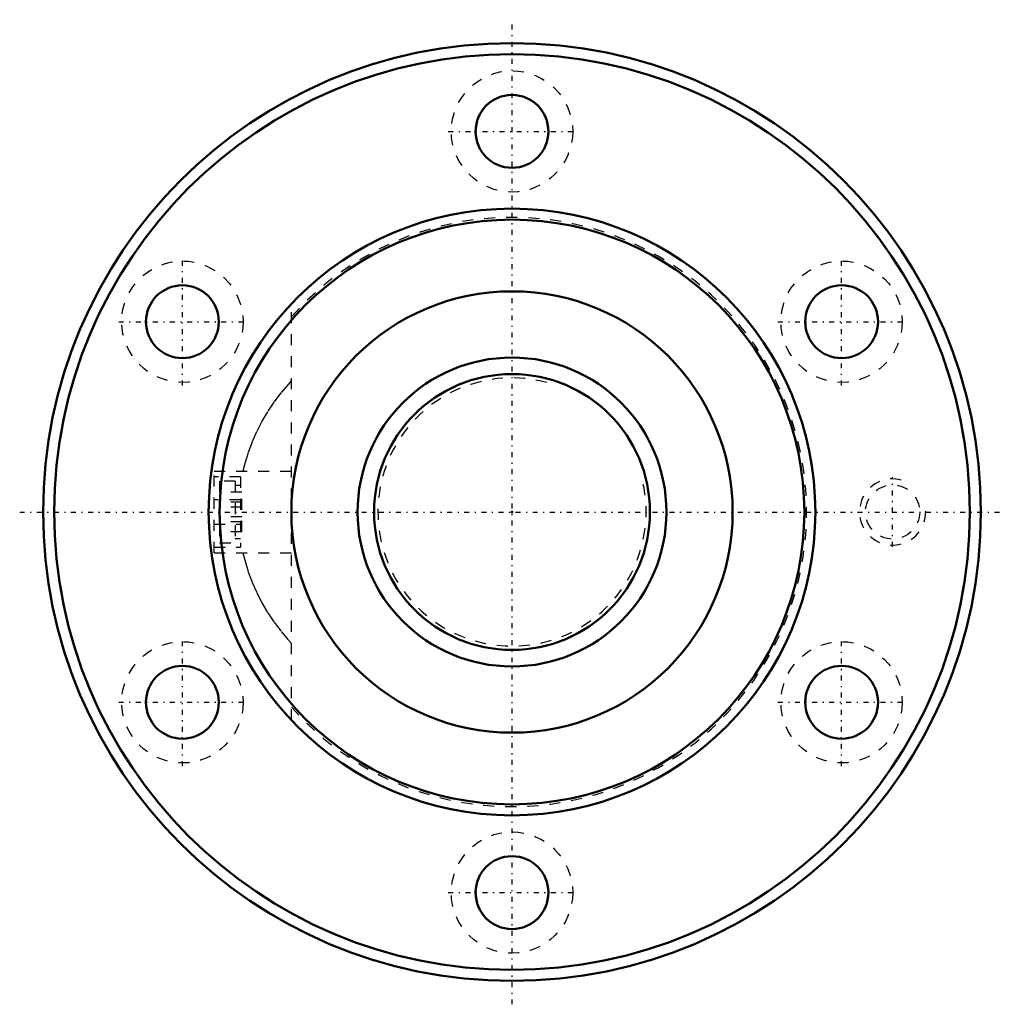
# Model space of a CAD drawing. Header units: millimetres. Extents: x -44.6 to 44.6, y -44.6 to 44.6.
import ezdxf

# ---------------------------------------------------------------- set-up
doc = ezdxf.new("R2010")
doc.units = ezdxf.units.MM
doc.linetypes.add('Center', pattern=[1.5, 0.45, -0.5, 0.05, -0.5])
doc.linetypes.add('Dashed', pattern=[2, 1, -1])
for name, color, linetype, lineweight in [('2d ConnectionPoints', 7, 'Continuous', 50), ('AM_0', 7, 'Continuous', 50), ('AM_5', 3, 'Continuous', 25), ('AM_7', 7, 'Center', 25), ('AM_9', 6, 'Dashed', 25)]:
    doc.layers.add(name, color=color, linetype=linetype, lineweight=lineweight)

# ---------------------------------------------------------------- blocks, each defined once
blk = doc.blocks.new('1_N00SBN2805V_5Nut_0_in_SBN2805V_5G0_69LC0_0000__2')
at = {"layer": 'AM_0'}
for centre, radius in [((0, 0), 42.5), ((0, 0), 41.5), ((0, 34.5), 3.3), ((0, 0), 27.5), ((0, 0), 26.5), ((-29.878, 17.25), 3.3), ((29.878, 17.25), 3.3), ((0, 0), 20), ((-29.878, -17.25), 3.3), ((29.878, -17.25), 3.3), ((0, -34.5), 3.3)]:
    blk.add_circle(centre, radius, dxfattribs=at)
at = {"layer": 'AM_5', "linetype": 'Dashed'}
blk.add_arc((34.5, 0), 3, 75, 15, dxfattribs=at)
at = {"layer": 'AM_7'}
for p, q in [((0, -44.625), (0, 44.625)), ((-5.775, 34.5), (5.775, 34.5)), ((-29.878, 11.475), (-29.878, 23.025)), ((29.878, 11.475), (29.878, 23.025)), ((-35.653, 17.25), (-24.103, 17.25)), ((24.103, 17.25), (35.653, 17.25)), ((34.5, -3.15), (34.5, 3.15)), ((-44.625, 0), (44.625, 0)), ((-29.878, -23.025), (-29.878, -11.475)), ((29.878, -23.025), (29.878, -11.475)), ((-35.653, -17.25), (-24.103, -17.25)), ((24.103, -17.25), (35.653, -17.25)), ((-5.775, -34.5), (5.775, -34.5))]:
    blk.add_line(p, q, dxfattribs=at)
at = {"layer": 'AM_9'}
for p, q in [((-20, -18.875), (-20, 18.875)), ((-27, 3.7), (-20, 3.7)), ((-27, -3.7), (-27, 3.7)), ((-24.6, 3.2), (-27, 3.2)), ((-26.5, 2.8), (-26.5, -2.8)), ((-25.1, 2.8), (-26.5, 2.8)), ((-25.1, 2.8), (-25.1, -2.8)), ((-24.6, 3.2), (-24.6, -3.2)), ((-24.5, 1.8), (-26.5, 1.8)), ((-24.6, 2.4), (-25.1, 2.4)), ((-24.5, -1.8), (-24.5, 1.8)), ((-24.6, 1.114), (-27, 1.114)), ((-24.5, 0.9), (-26.5, 0.9)), ((-24.5, 0.45), (-26.5, 0.45)), ((-24.5, -0.45), (-26.5, -0.45)), ((-27, -1.114), (-24.6, -1.114)), ((-24.5, -0.9), (-26.5, -0.9)), ((-24.5, -1.8), (-26.5, -1.8)), ((-25.1, -2.4), (-24.6, -2.4)), ((-27, -3.2), (-24.6, -3.2)), ((-26.5, -2.8), (-25.1, -2.8)), ((-27, -3.7), (-20, -3.7))]:
    blk.add_line(p, q, dxfattribs=at)
for points in [[(-20.007, 11.881), (-20.267, 11.598), (-20.948, 10.795), (-21.579, 9.959), (-22.158, 9.091), (-22.683, 8.195), (-23.153, 7.274), (-23.566, 6.331), (-23.921, 5.368), (-24.217, 4.389), (-24.387, 3.7)], [(-24.387, -3.703), (-24.202, -4.442), (-23.904, -5.418), (-23.547, -6.377), (-23.133, -7.316), (-22.662, -8.233), (-22.137, -9.125), (-21.558, -9.988), (-20.928, -10.82), (-20.248, -11.619), (-20.004, -11.885)]]:
    blk.add_lwpolyline(points, dxfattribs=at)
for centre, radius in [((0, 34.5), 5.5), ((-29.878, 17.25), 5.5), ((29.878, 17.25), 5.5), ((34.5, 0), 2.459), ((-29.878, -17.25), 5.5), ((29.878, -17.25), 5.5), ((0, -34.5), 5.5)]:
    blk.add_circle(centre, radius, dxfattribs=at)
blk.add_arc((0, 0), 26.7, 221.49066, 138.50934, dxfattribs=at)
blk = doc.blocks.new('2_N010SBN2805V_50Shaft_0_in_SBN2805V_5G0_69LC0_0000__2')
at = {"layer": 'AM_0'}
for radius in [14, 12.5]:
    blk.add_circle((0, 0), radius, dxfattribs=at)
at = {"layer": 'AM_5', "linetype": 'Dashed'}
blk.add_arc((0, 0), 12.159, 75, 15, dxfattribs=at)

msp = doc.modelspace()

# ---------------------------------------------------------------- linework, layer by layer
at = {"layer": '2d ConnectionPoints'}
msp.add_point((0, 0), dxfattribs=at)

# ---------------------------------------------------------------- block references
for name in ['1_N00SBN2805V_5Nut_0_in_SBN2805V_5G0_69LC0_0000__2', '2_N010SBN2805V_50Shaft_0_in_SBN2805V_5G0_69LC0_0000__2']:
    msp.add_blockref(name, (0, 0))

doc.saveas('drawing.dxf')
